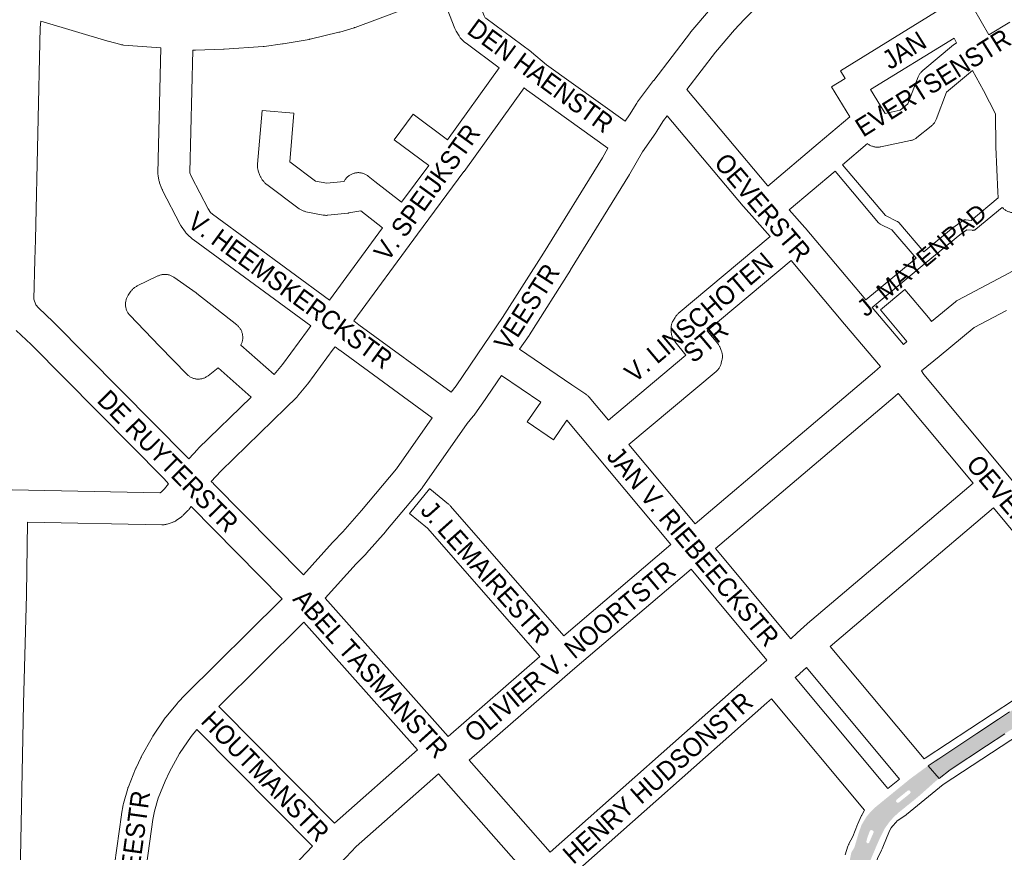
# Paper-space layout 'Layout1' of a CAD drawing. Header units: metres. Extents: x 123097 to 144122, y 392739 to 407589.
# Tile 178 of 256: x 133689 to 134091, y 395413 to 395753. Entities that reach past the tile are written whole.
import ezdxf
from ezdxf.enums import TextEntityAlignment as Align

# ---------------------------------------------------------------- set-up
doc = ezdxf.new("R2010")
doc.units = ezdxf.units.M
doc.header["$MEASUREMENT"] = 0
for name, color, linetype, lineweight in [('gs-anno-wegen algemeen tekst', 7, 'Continuous', 0), ('gs-knt-paden', 7, 'Continuous', 0), ('gs-knt-wegen algemeen', 7, 'Continuous', 0), ('ir-ARC-asfalt-hoofdwegen-te inspecteren', 5, 'Continuous', 0)]:
    doc.layers.add(name, color=color, linetype=linetype, lineweight=lineweight)
doc.styles.add('Style-Arial', font='arial.ttf')

psp = doc.layouts.get("Layout1")

# ---------------------------------------------------------------- hatches: boundary and pattern name
at = {"layer": 'ir-ARC-asfalt-hoofdwegen-te inspecteren', "linetype": 'Continuous', "lineweight": 13}
psp.add_hatch(color=5, dxfattribs=at).paths.add_polyline_path([(134149.846, 395500), (134151.217, 395500.889), (134147.587, 395506.064), (134141.368, 395502.042), (134137.11, 395499.285), (134131.401, 395495.575), (134115.974, 395485.628), (134114.361, 395484.568), (134094.525, 395471.542), (134093.27, 395470.71), (134088.759, 395467.718), (134079.822, 395461.84), (134078.197, 395460.744), (134064.277, 395451.575), (134062.789, 395450.608), (134059.977, 395448.694), (134064.474, 395443.552), (134069.023, 395447.044), (134083.831, 395456.796), (134091.253, 395461.723), (134108.749, 395473.232), (134110.203, 395474.256), (134115.958, 395478.052), (134134.956, 395490.488), (134141.212, 395494.444)], flags=0)
at = {"layer": 'ir-ARC-asfalt-hoofdwegen-te inspecteren', "linetype": 'Continuous', "lineweight": 13, "extrusion": (0, 0, -1)}
h = psp.add_hatch(color=5, dxfattribs=at)
h.paths.add_polyline_path([(-133997.585, 395297.439), (-133998.921, 395301.386), (-134000, 395304.574), (-134003.778, 395315.732), (-134004.432, 395317.633), (-134009.914, 395333.842), (-134013.053, 395343.115), (-134017.944, 395357.503), (-134019.306, 395361.635), (-134021.548, 395368.371), (-134025.594, 395380.306), (-134026.32, 395382.461), (-134031.318, 395396.791), (-134033.164, 395401.786), (-134034.16, 395404.701), (-134036.936, 395411.371), (-134039.167, 395416.63), (-134040.606, 395419.827), (-134042.309, 395423.167), (-134044.506, 395426.205), (-134045.827, 395427.583), (-134046.588, 395428.341), (-134047.986, 395429.62), (-134054.196, 395434.636), (-134056.715, 395436.739), (-134059.514, 395439.233), (-134061.597, 395441.112), (-134063.022, 395442.344), (-134064.474, 395443.552), (-134059.977, 395448.694), (-134059.253, 395448.201), (-134052.686, 395443.383), (-134042.011, 395434.695), (-134038.495, 395431.812), (-134037.281, 395430.684), (-134036.139, 395429.482), (-134035.35, 395428.555), (-134034.604, 395427.593), (-134032.802, 395424.58), (-134031.613, 395421.276), (-134030.424, 395417.21), (-134029.785, 395415.175), (-134028.621, 395413.311), (-134027.084, 395405.931), (-134023.952, 395395.178), (-134000, 395324.205), (-133992.729, 395302.7), (-133990.781, 395303.359), (-133989.685, 395300.132), (-133989.917, 395300.053), (-133991.468, 395299.524)])
h.paths.add_polyline_path([(-134047.288, 395433.579), (-134048.024, 395433.687), (-134048.909, 395434.409), (-134051.645, 395436.627), (-134052.538, 395437.344), (-134052.821, 395437.854), (-134052.639, 395438.408), (-134052.142, 395438.68), (-134051.599, 395438.518), (-134050.726, 395437.802), (-134047.976, 395435.567), (-134047.1, 395434.854), (-134046.826, 395434.162)], flags=16)
h.paths.add_polyline_path([(-134035.48, 395417.027), (-134035.824, 395417.18), (-134037.182, 395420.286), (-134037.65, 395421.327), (-134037.652, 395421.947), (-134037.185, 395422.355), (-134036.568, 395422.408), (-134036.125, 395421.976), (-134035.725, 395420.916), (-134035.152, 395419.319), (-134034.705, 395417.682), (-134034.819, 395417.323), (-134035.107, 395417.08)], flags=16)

# ---------------------------------------------------------------- linework, layer by layer
at = {"layer": 'gs-knt-paden', "color": 7, "linetype": 'Continuous', "flags": 128}
for points in [[(134034.537, 395639.03), (134055.075, 395656.008), (134045.201, 395667.638), (134040.4, 395669.994), (134040.318, 395670.036), (134040.238, 395670.082), (134040.16, 395670.132), (134040.084, 395670.186), (134040.012, 395670.243), (134039.941, 395670.303), (134039.874, 395670.366), (134039.81, 395670.433), (134039.749, 395670.502), (134021.954, 395691.603)], [(134025.022, 395694.2), (134042.549, 395673.417), (134047.347, 395671.062), (134047.429, 395671.02), (134047.508, 395670.974), (134047.585, 395670.925), (134047.66, 395670.872), (134047.733, 395670.815), (134047.802, 395670.756), (134047.869, 395670.693), (134047.933, 395670.627), (134047.994, 395670.559)], [(134047.994, 395670.559), (134058.173, 395658.569), (134070.388, 395668.667), (134070.435, 395668.705), (134070.483, 395668.741), (134074.02, 395671.325), (134074.1, 395671.38), (134074.183, 395671.432), (134074.267, 395671.479), (134074.354, 395671.523), (134074.443, 395671.562), (134074.534, 395671.596), (134074.627, 395671.627), (134074.72, 395671.652), (134074.815, 395671.674), (134074.911, 395671.69), (134075.007, 395671.702), (134075.104, 395671.709), (134075.201, 395671.712), (134075.299, 395671.71), (134075.396, 395671.703), (134077.573, 395671.497), (134088.618, 395680.637)], [(134090.261, 395676.78), (134079.494, 395667.869), (134079.422, 395667.811), (134079.346, 395667.757), (134079.268, 395667.706), (134079.188, 395667.659), (134079.106, 395667.616), (134079.022, 395667.577), (134078.936, 395667.541), (134078.848, 395667.51), (134078.759, 395667.483), (134078.669, 395667.46), (134078.578, 395667.441), (134078.487, 395667.426), (134078.394, 395667.415), (134078.302, 395667.409), (134078.209, 395667.407), (134078.116, 395667.409), (134078.023, 395667.416), (134075.776, 395667.629), (134072.903, 395665.531), (134059.206, 395654.207), (134037.129, 395635.956)]]:
    psp.add_lwpolyline(points, dxfattribs=at)
at = {"layer": 'gs-knt-wegen algemeen', "color": 7, "linetype": 'Continuous', "flags": 128}
for points in [[(134090.785, 395825.049), (134090.066, 395824.442), (134089.82, 395824.244), (134089.564, 395824.059), (134089.3, 395823.886), (134077.652, 395816.657), (134077.534, 395816.586), (134048.83, 395799.601), (134040.194, 395794.491), (134017.009, 395779.973), (134012.103, 395776.688), (134002.465, 395769.529), (133997.947, 395765.82), (133989.05, 395757.758), (133984.876, 395753.59), (133980.841, 395749.289), (133973.069, 395740.15), (133961.401, 395724.904)], [(133873.478, 395768.322), (133878.602, 395755.003), (133879.045, 395754.257), (133879.251, 395754.065), (133897.657, 395740.429), (133897.725, 395740.376), (133897.822, 395740.299), (133897.928, 395740.215), (133897.993, 395740.161), (133904.108, 395734.972), (133936.151, 395712.03)], [(133861.32, 395763.664), (133825.866, 395750.306), (133825.663, 395750.233), (133825.458, 395750.168), (133819.668, 395748.414), (133819.485, 395748.361), (133819.299, 395748.313), (133807.515, 395745.488), (133807.308, 395745.442), (133807.1, 395745.402), (133796.484, 395743.577), (133796.206, 395743.536), (133788.675, 395742.573), (133788.479, 395742.551), (133788.283, 395742.536), (133772.358, 395741.473), (133772.189, 395741.464), (133760.709, 395740.999), (133760.392, 395740.994), (133760.076, 395741.005), (133759.583, 395741.033)], [(133884.751, 395733.786), (133871.203, 395743.823), (133871.009, 395743.973), (133870.82, 395744.13), (133870.637, 395744.295), (133869.483, 395745.372), (133869.264, 395745.587), (133869.054, 395745.812), (133868.856, 395746.046), (133868.669, 395746.29), (133868.493, 395746.542), (133868.33, 395746.803), (133867.129, 395748.822), (133866.993, 395749.062), (133866.868, 395749.307), (133866.752, 395749.558), (133866.648, 395749.813), (133861.32, 395763.664)], [(133936.151, 395712.03), (133937.909, 395714.562), (133940.989, 395719.425), (133941.13, 395719.637), (133941.278, 395719.844), (133947.848, 395728.618), (133947.889, 395728.672), (133962.831, 395748.197), (133962.935, 395748.328), (133963.042, 395748.458), (133971.026, 395757.845)], [(134078.44, 395758.218), (134084.76, 395747.333), (134093.369, 395752.403)], [(133697.473, 395752.899), (133697.24, 395750.21), (133695.369, 395663.622), (133695.368, 395663.558), (133695.109, 395655.33)], [(133746.581, 395741.907), (133731.306, 395743.105), (133731.009, 395743.135), (133730.713, 395743.179), (133730.42, 395743.236), (133730.13, 395743.307), (133725.054, 395744.667), (133724.872, 395744.719), (133698.473, 395752.622), (133697.473, 395752.899)], [(134042.057, 395715.876), (134042.473, 395715.203), (134048.51, 395716.473), (134051.737, 395719.045), (134055.937, 395730.086), (134056.052, 395730.366), (134056.179, 395730.641), (134056.318, 395730.909), (134056.471, 395731.171), (134056.635, 395731.426), (134056.81, 395731.672), (134056.997, 395731.91), (134057.195, 395732.139), (134057.403, 395732.359), (134057.622, 395732.569), (134057.849, 395732.768), (134070.342, 395743.2), (134070.543, 395743.361), (134070.75, 395743.514), (134070.962, 395743.658), (134071.598, 395744.072), (134070.537, 395745.899), (134036.488, 395724.908), (134042.053, 395715.883), (134042.055, 395715.88), (134042.057, 395715.876)], [(133807.8, 395628.406), (133759.708, 395663.659), (133759.458, 395663.851), (133759.218, 395664.055), (133757.587, 395665.514), (133757.367, 395665.719), (133757.157, 395665.935), (133756.957, 395666.161), (133756.768, 395666.395), (133756.59, 395666.638), (133754.877, 395669.089), (133754.717, 395669.329), (133754.568, 395669.576), (133754.43, 395669.829), (133747.275, 395683.674), (133747.162, 395683.903), (133747.058, 395684.137), (133746.964, 395684.374), (133746.032, 395686.857), (133745.932, 395687.142), (133745.846, 395687.431), (133745.773, 395687.724), (133745.714, 395688.02), (133745.455, 395689.496), (133745.415, 395689.75), (133745.386, 395690.006), (133745.367, 395690.262), (133745.358, 395690.519), (133745.359, 395690.776), (133746.581, 395741.907)], [(133759.583, 395741.033), (133758.391, 395691.111), (133758.433, 395690.867), (133759.018, 395689.311), (133765.797, 395676.192), (133766.829, 395674.716), (133767.66, 395673.973), (133815.447, 395638.944)], [(134078.144, 395732.752), (134067.501, 395723.865), (134063.273, 395712.75), (134063.153, 395712.457), (134063.019, 395712.171), (134062.872, 395711.891), (134062.711, 395711.619), (134062.537, 395711.355), (134062.351, 395711.1), (134062.152, 395710.854), (134061.942, 395710.618), (134061.72, 395710.392), (134061.488, 395710.177), (134061.246, 395709.975), (134055.419, 395705.329), (134055.178, 395705.146), (134054.928, 395704.974), (134054.671, 395704.814), (134054.406, 395704.666), (134054.135, 395704.531), (134053.858, 395704.408), (134053.575, 395704.298), (134053.288, 395704.202), (134052.996, 395704.119), (134052.701, 395704.049), (134040.674, 395701.519), (134040.36, 395701.461), (134040.044, 395701.419), (134039.726, 395701.392), (134039.407, 395701.38), (134039.088, 395701.385), (134038.77, 395701.405), (134038.453, 395701.44), (134038.138, 395701.491), (134037.825, 395701.557), (134037.517, 395701.639), (134037.213, 395701.735), (134036.914, 395701.847), (134036.62, 395701.973), (134036.334, 395702.113), (134036.054, 395702.267), (134035.783, 395702.434), (134035.52, 395702.615), (134035.266, 395702.808), (134035.226, 395702.841), (134025.022, 395694.2)], [(134088.506, 395683.031), (134087.676, 395701.567), (134087.67, 395701.751), (134087.452, 395714.975), (134082.636, 395724.559), (134078.144, 395732.752)], [(133894.95, 395725.667), (133870.376, 395691.459), (133870.321, 395691.383), (133851.375, 395665.8), (133825.346, 395630.428)], [(133929.186, 395701.004), (133896.31, 395724.542), (133896.096, 395724.702), (133895.888, 395724.872), (133894.95, 395725.667)], [(133961.401, 395724.904), (133994.289, 395685.729), (133994.54, 395685.448)], [(133953.35, 395714.244), (133951.853, 395712.244), (133948.835, 395707.479), (133948.682, 395707.249), (133943.25, 395699.427), (133938.174, 395690.444), (133938.039, 395690.218), (133913.873, 395651.227), (133913.842, 395651.177), (133897.091, 395624.687), (133896.959, 395624.486), (133893.077, 395618.822)], [(133995.438, 395664.903), (133989.055, 395672.046), (133984.514, 395677.128), (133984.382, 395677.28), (133953.35, 395714.244)], [(133865.169, 395601.245), (133867.123, 395603.946), (133878.638, 395620.787), (133886.151, 395631.747), (133902.822, 395658.111), (133926.903, 395696.964), (133929.186, 395701.004)], [(134021.954, 395691.603), (134003.218, 395675.736)], [(134088.506, 395683.025), (134088.506, 395683.028), (134088.506, 395683.031)], [(134088.506, 395683.025), (134088.506, 395683.028), (134088.506, 395683.031)], [(134088.618, 395680.637), (134088.604, 395680.836), (134088.506, 395683.025)], [(134003.218, 395675.736), (134009.619, 395668.572), (134009.681, 395668.5), (134009.741, 395668.432), (134034.537, 395639.03)], [(134095.398, 395674.624), (134095.078, 395674.617), (134094.759, 395674.626), (134094.44, 395674.651), (134094.123, 395674.692), (134093.809, 395674.748), (134093.497, 395674.819), (134093.19, 395674.906), (134092.887, 395675.007), (134092.589, 395675.124), (134092.298, 395675.254), (134092.013, 395675.399), (134091.736, 395675.558), (134091.466, 395675.73), (134091.206, 395675.915), (134090.955, 395676.113), (134090.714, 395676.323), (134090.484, 395676.544), (134090.264, 395676.776), (134090.261, 395676.78)], [(133929.363, 395589.917), (133961.055, 395616.443), (133956.51, 395621.965), (133956.322, 395622.206), (133956.144, 395622.455), (133955.979, 395622.712), (133955.826, 395622.977), (133955.686, 395623.249), (133955.558, 395623.526), (133955.444, 395623.81), (133955.343, 395624.099), (133955.256, 395624.392), (133955.182, 395624.689), (133955.123, 395624.988), (133955.078, 395625.291), (133955.047, 395625.595), (133954.95, 395626.837), (133954.933, 395627.154), (133954.931, 395627.471), (133954.945, 395627.788), (133954.975, 395628.104), (133955.019, 395628.418), (133955.079, 395628.73), (133955.154, 395629.038), (133955.244, 395629.342), (133955.349, 395629.642), (133955.468, 395629.936), (133955.602, 395630.224), (133955.749, 395630.505), (133955.91, 395630.778), (133956.567, 395631.836), (133956.727, 395632.083), (133956.899, 395632.322), (133957.082, 395632.553), (133957.275, 395632.775), (133957.477, 395632.989), (133957.689, 395633.193), (133957.91, 395633.387), (133995.438, 395664.903)], [(133695.109, 395655.33), (133694.611, 395639.359), (133695.523, 395636.998), (133696.615, 395635.734), (133702.559, 395630.066), (133702.692, 395629.936), (133757.135, 395574.954), (133757.214, 395574.872), (133757.922, 395574.131)], [(134003.976, 395655.072), (133969.769, 395626.344), (133974.002, 395621.201), (133974.176, 395620.979), (133974.341, 395620.751), (133974.495, 395620.515), (133974.639, 395620.273), (133974.773, 395620.024), (133974.896, 395619.771), (133975.007, 395619.512), (133975.468, 395618.376), (133975.579, 395618.082), (133975.676, 395617.783), (133975.759, 395617.479), (133975.826, 395617.172), (133975.879, 395616.862), (133975.916, 395616.55), (133975.939, 395616.236), (133975.946, 395615.922), (133975.938, 395615.608), (133975.915, 395615.294), (133975.877, 395614.982), (133975.824, 395614.672), (133975.756, 395614.365), (133975.457, 395613.156), (133975.373, 395612.851), (133975.275, 395612.55), (133975.163, 395612.255), (133975.036, 395611.965), (133974.895, 395611.682), (133974.741, 395611.406), (133974.574, 395611.138), (133974.393, 395610.878), (133974.201, 395610.628), (133973.996, 395610.387), (133973.78, 395610.156), (133973.553, 395609.936), (133973.315, 395609.727)], [(134040.498, 395611.764), (134025.838, 395629.148), (134003.976, 395655.072)], [(133757.922, 395574.131), (133761.65, 395578.075), (133761.842, 395578.27), (133783.494, 395599.328), (133769.952, 395611.236), (133765.882, 395608.033), (133765.628, 395607.842), (133765.365, 395607.665), (133765.094, 395607.5), (133764.814, 395607.349), (133764.528, 395607.212), (133764.236, 395607.088), (133763.937, 395606.98), (133763.634, 395606.885), (133763.326, 395606.806), (133763.015, 395606.742), (133762.702, 395606.693), (133762.386, 395606.66), (133762.069, 395606.642), (133761.752, 395606.639), (133761.434, 395606.652), (133761.118, 395606.68), (133760.803, 395606.724), (133760.492, 395606.783), (133760.183, 395606.857), (133759.878, 395606.946), (133759.578, 395607.05), (133759.283, 395607.168), (133758.995, 395607.301), (133758.713, 395607.447), (133758.439, 395607.607), (133758.173, 395607.78), (133757.915, 395607.966), (133757.667, 395608.165), (133757.429, 395608.375), (133757.202, 395608.596), (133746.059, 395619.99), (133746.008, 395620.043), (133733.885, 395632.722), (133733.671, 395632.957), (133733.468, 395633.203), (133733.278, 395633.458), (133733.101, 395633.722), (133732.936, 395633.994), (133732.785, 395634.274), (133732.648, 395634.561), (133732.525, 395634.854), (133732.417, 395635.153), (133732.323, 395635.457), (133732.245, 395635.765), (133732.181, 395636.077), (133732.133, 395636.392), (133732.1, 395636.708), (133732.083, 395637.026), (133732.081, 395637.344), (133732.095, 395637.661), (133732.124, 395637.978), (133732.169, 395638.293), (133732.229, 395638.605), (133732.304, 395638.914), (133732.394, 395639.219), (133732.499, 395639.52), (133732.619, 395639.814), (133732.753, 395640.103), (133732.9, 395640.385), (133733.062, 395640.659), (133733.236, 395640.924), (133734.338, 395642.518), (133734.517, 395642.764), (133734.708, 395643.002), (133734.909, 395643.23), (133735.121, 395643.449), (133735.343, 395643.658), (133735.574, 395643.856), (133735.814, 395644.043), (133736.063, 395644.219), (133736.32, 395644.382), (133736.584, 395644.534), (133736.855, 395644.673), (133745.291, 395648.758), (133745.577, 395648.888), (133745.869, 395649.004), (133746.166, 395649.106), (133746.467, 395649.194), (133746.773, 395649.266), (133747.082, 395649.324), (133747.393, 395649.367), (133747.706, 395649.395), (133748.02, 395649.408), (133748.334, 395649.406), (133748.647, 395649.388), (133748.96, 395649.356), (133749.27, 395649.308), (133749.578, 395649.245), (133749.882, 395649.168), (133750.183, 395649.076), (133750.478, 395648.97), (133750.769, 395648.849), (133751.052, 395648.715), (133751.33, 395648.567), (133751.599, 395648.406), (133751.861, 395648.232), (133760.935, 395641.881), (133761.088, 395641.771), (133761.237, 395641.657), (133777.523, 395628.792), (133777.765, 395628.592), (133777.997, 395628.379), (133778.219, 395628.156), (133778.43, 395627.922), (133778.629, 395627.678), (133778.816, 395627.425), (133778.99, 395627.163), (133779.152, 395626.894), (133779.3, 395626.616), (133779.435, 395626.332), (133779.556, 395626.041), (133779.663, 395625.745), (133779.755, 395625.445), (133779.833, 395625.14), (133779.896, 395624.831), (133779.944, 395624.52), (133779.977, 395624.208), (133779.995, 395623.893), (133779.997, 395623.579), (133779.984, 395623.264), (133779.957, 395622.951), (133779.914, 395622.639), (133779.856, 395622.33), (133779.783, 395622.024), (133779.695, 395621.722), (133779.593, 395621.424), (133779.477, 395621.132), (133779.346, 395620.845), (133779.202, 395620.565), (133779.154, 395620.482), (133792.82, 395608.465), (133796.21, 395612.621), (133806.427, 395626.488), (133807.8, 395628.406)], [(134037.129, 395635.956), (134049.881, 395620.833)], [(134091.997, 395634.711), (134078.836, 395627.686), (134064.451, 395615.927), (134057.285, 395610.068)], [(133825.346, 395630.428), (133827.383, 395628.864), (133865.169, 395601.245)], [(133749.721, 395563.869), (133747.843, 395565.833), (133693.506, 395620.708), (133687.402, 395626.529)], [(133817.707, 395619.878), (133816.989, 395618.875), (133816.936, 395618.802), (133806.597, 395604.769), (133806.5, 395604.64), (133806.4, 395604.515), (133802.405, 395599.618), (133802.244, 395599.427), (133802.075, 395599.243), (133801.9, 395599.066), (133797.618, 395594.902), (133771.018, 395569.032), (133767.073, 395564.858)], [(133857.382, 395590.81), (133819.637, 395618.398), (133819.514, 395618.491), (133817.707, 395619.878)], [(133893.077, 395618.822), (133914.469, 395604.316), (133920.196, 395600.433), (133920.44, 395600.26), (133920.675, 395600.075), (133920.902, 395599.88), (133921.119, 395599.675), (133921.327, 395599.46), (133921.525, 395599.236), (133929.363, 395589.917)], [(133964.787, 395547.462), (134038.083, 395609.619), (134040.498, 395611.764)], [(133885.722, 395608.079), (133877.822, 395596.525), (133877.722, 395596.384), (133874.458, 395591.873), (133874.318, 395591.687), (133874.172, 395591.506), (133871.62, 395588.462), (133853.317, 395562.23), (133853.146, 395561.996), (133852.965, 395561.77), (133838.484, 395544.513), (133838.377, 395544.389), (133830.575, 395535.556), (133830.466, 395535.435), (133830.353, 395535.316), (133826.303, 395531.17), (133826.301, 395531.168), (133826.299, 395531.165)], [(133973.315, 395609.727), (133937.722, 395579.935)], [(134057.285, 395610.068), (134058.266, 395608.538), (134092.46, 395567.449), (134142.245, 395507.47), (134142.755, 395506.855)], [(134046.562, 395599.737), (133973.12, 395537.458)], [(134047.773, 395600.811), (134046.675, 395599.835), (134046.562, 395599.737)], [(134078.322, 395564.084), (134048, 395600.52), (134047.833, 395600.73), (134047.773, 395600.811)], [(133804.765, 395526.639), (133816.697, 395539.96), (133816.889, 395540.165), (133820.925, 395544.297), (133828.563, 395552.946), (133842.805, 395569.918), (133857.382, 395590.81)], [(133937.722, 395579.935), (133964.787, 395547.462)], [(134257.585, 395576.999), (134227.249, 395553.208), (134191.102, 395524.465), (134190.95, 395524.347), (134190.794, 395524.235), (134184.886, 395520.081), (134160.264, 395502.769), (134160.089, 395502.649), (134145.029, 395492.778), (134066.132, 395441.066), (134051.101, 395428.77), (134050.952, 395428.652), (134050.802, 395428.54), (134050.799, 395428.538), (134050.795, 395428.535), (134047.34, 395426.211)], [(133629.184, 395562.9), (133685.862, 395561.419), (133746.166, 395560.145), (133746.237, 395560.168), (133746.836, 395560.59), (133748.074, 395561.849), (133749.721, 395563.869)], [(133767.073, 395564.858), (133767.997, 395563.953), (133768.078, 395563.872), (133804.765, 395526.639)], [(134010.744, 395506.757), (134078.322, 395564.084)], [(133758.95, 395554.585), (133757.973, 395553.386), (133757.777, 395553.156), (133757.569, 395552.935), (133755.707, 395551.042), (133755.498, 395550.838), (133755.279, 395550.644), (133755.053, 395550.46), (133754.818, 395550.287), (133752.932, 395548.957), (133752.699, 395548.8), (133752.46, 395548.653), (133752.214, 395548.517), (133751.963, 395548.392), (133751.707, 395548.277), (133751.446, 395548.174), (133751.181, 395548.082), (133749.125, 395547.418), (133748.827, 395547.33), (133748.526, 395547.256), (133748.222, 395547.196), (133747.915, 395547.151), (133747.606, 395547.121), (133747.297, 395547.105), (133746.987, 395547.105), (133692.11, 395548.264)], [(133796.061, 395516.922), (133758.95, 395554.585)], [(134086.644, 395554.07), (134019.92, 395497.469)], [(134131.796, 395499.673), (134086.644, 395554.07)], [(133692.11, 395548.264), (133691.627, 395518.635), (133691.625, 395518.559), (133690.375, 395473.977), (133688.912, 395397.168)], [(133911.152, 395501.831), (133954.864, 395539.033)], [(133973.12, 395537.458), (134003.844, 395500.55)], [(133826.299, 395531.165), (133813.716, 395517.118)], [(133963.197, 395529.028), (133914.728, 395487.777), (133872.491, 395450.934)], [(133994.136, 395491.862), (133963.197, 395529.028)], [(133725.711, 395394.586), (133730.441, 395428.628), (133730.48, 395428.876), (133731.161, 395432.69), (133731.204, 395432.907), (133731.254, 395433.123), (133731.311, 395433.337), (133733.049, 395439.408), (133733.114, 395439.619), (133733.186, 395439.829), (133733.264, 395440.036), (133736.24, 395447.469), (133736.317, 395447.652), (133736.399, 395447.832), (133738.34, 395451.936), (133738.435, 395452.129), (133738.536, 395452.318), (133742.951, 395460.251), (133743.095, 395460.498), (133743.251, 395460.739), (133748.346, 395468.252), (133748.52, 395468.496), (133748.706, 395468.733), (133753.295, 395474.314), (133753.451, 395474.497), (133753.614, 395474.674), (133756.289, 395477.476), (133756.418, 395477.607), (133795.56, 395516.363), (133796.061, 395516.922)], [(133813.716, 395517.118), (133863.874, 395460.694)], [(133804.969, 395507.36), (133804.859, 395507.248), (133770.203, 395472.934)], [(133851.389, 395455.142), (133804.969, 395507.36)], [(134003.844, 395500.55), (134006.53, 395502.974), (134010.6, 395506.633), (134010.739, 395506.753)], [(134010.739, 395506.753), (134010.742, 395506.755), (134010.744, 395506.757)], [(134010.739, 395506.753), (134010.742, 395506.755), (134010.744, 395506.757)], [(134058.332, 395451.501), (134058.334, 395451.503), (134058.518, 395451.638), (134058.707, 395451.767), (134131.796, 395499.673)], [(134019.92, 395497.469), (134058.332, 395451.501)], [(133863.874, 395460.694), (133901.289, 395493.332)], [(133985.466, 395484.176), (133994.136, 395491.862)], [(134048.251, 395443.26), (134010.224, 395488.768), (134007.54, 395486.344), (134007.495, 395486.304), (134005.714, 395484.725), (134043.565, 395439.427)], [(133905.566, 395413.358), (133985.461, 395484.171)], [(133985.461, 395484.171), (133985.463, 395484.174), (133985.466, 395484.176)], [(133985.461, 395484.171), (133985.463, 395484.174), (133985.466, 395484.176)], [(133994.097, 395474.429), (133914.167, 395403.584)], [(133994.102, 395474.433), (133994.099, 395474.43), (133994.097, 395474.429)], [(133994.102, 395474.433), (133994.099, 395474.43), (133994.097, 395474.429)], [(134034.034, 395430.529), (133995.966, 395476.085), (133994.102, 395474.433)], [(133770.203, 395472.934), (133817.412, 395425.225)], [(133761.242, 395463.479), (133758.953, 395460.696), (133754.188, 395453.669), (133750.018, 395446.175), (133748.254, 395442.445), (133745.475, 395435.505), (133743.92, 395430.073), (133743.32, 395426.711), (133738.688, 395393.381)], [(133808.435, 395415.787), (133761.242, 395463.479)], [(133817.412, 395425.225), (133817.448, 395425.258), (133851.389, 395455.142)], [(133872.491, 395450.934), (133905.566, 395413.358)], [(133860.021, 395445.395), (133826.273, 395415.68), (133822.222, 395411.407), (133807.968, 395396.367), (133807.274, 395395.526), (133807.141, 395395.306), (133806.442, 395393.55), (133802.691, 395379.439)], [(133891.689, 395409.419), (133860.021, 395445.395)], [(134043.565, 395439.427), (134048.251, 395443.26)], [(134026.028, 395412.326), (134027.229, 395415.883), (134027.315, 395416.12), (134027.409, 395416.354), (134027.512, 395416.584), (134027.624, 395416.809), (134029.176, 395419.785), (134031.128, 395424.741), (134031.246, 395425.02), (134032.629, 395428.102), (134032.735, 395428.329), (134032.851, 395428.551), (134032.975, 395428.768), (134033.857, 395430.249), (134034.003, 395430.482), (134034.034, 395430.529)], [(134047.337, 395426.209), (134046.876, 395425.695), (134045.416, 395424.067), (134044.902, 395423.35), (134044.354, 395422.429), (134043.186, 395419.828), (134041.164, 395414.694), (134041.076, 395414.483), (134040.982, 395414.275), (134040.88, 395414.071), (134039.403, 395411.238), (134036.831, 395403.622)], [(134047.34, 395426.211), (134047.337, 395426.209)], [(134047.34, 395426.211), (134047.337, 395426.209)], [(133790.181, 395383.058), (133793.958, 395397.27), (133794.03, 395397.519), (133794.111, 395397.765), (133794.202, 395398.007), (133795.241, 395400.615), (133795.344, 395400.858), (133795.456, 395401.097), (133795.578, 395401.33), (133795.709, 395401.559), (133796.364, 395402.649), (133796.493, 395402.855), (133796.629, 395403.055), (133796.773, 395403.251), (133796.924, 395403.441), (133798.07, 395404.829), (133798.215, 395404.998), (133798.365, 395405.162), (133808.435, 395415.787)]]:
    psp.add_lwpolyline(points, dxfattribs=at)
for points in [[(133994.54, 395685.448), (134015.084, 395702.846), (134028.034, 395713.812), (134021.989, 395723.616), (134020.49, 395726.047, -0.3456647), (134020.493, 395726.058), (134026.018, 395729.467), (134024.11, 395732.561, -0.4615325), (134024.113, 395732.574), (134069.394, 395760.491)], [(133815.447, 395638.944), (133837.146, 395668.43), (133828.255, 395675.376), (133823.39, 395674.519), (133823.175, 395674.485), (133822.96, 395674.458), (133814.744, 395673.57), (133814.465, 395673.546), (133814.185, 395673.534), (133813.905, 395673.534), (133813.625, 395673.546), (133813.346, 395673.57), (133813.068, 395673.606), (133812.792, 395673.654), (133805.737, 395675.038), (133805.453, 395675.1), (133805.173, 395675.175), (133804.896, 395675.262), (133804.623, 395675.361), (133804.355, 395675.473), (133804.093, 395675.596), (133803.836, 395675.731), (133803.585, 395675.877), (133803.341, 395676.035), (133803.104, 395676.203), (133789.811, 395686.092), (133789.579, 395686.273), (133789.355, 395686.465), (133789.14, 395686.666), (133788.934, 395686.878), (133788.738, 395687.098), (133788.552, 395687.327), (133787.973, 395688.074), (133787.797, 395688.311), (133787.632, 395688.557), (133787.479, 395688.809), (133787.337, 395689.068), (133787.208, 395689.333), (133787.09, 395689.604), (133786.985, 395689.88), (133786.354, 395691.651), (133786.257, 395691.947), (133786.174, 395692.246), (133786.106, 395692.55), (133786.052, 395692.856), (133786.012, 395693.165), (133785.988, 395693.475), (133785.978, 395693.786), (133785.983, 395694.097), (133786.003, 395694.407), (133787.95, 395716.391, -0.3840051), (133787.961, 395716.399), (133800.911, 395715.252, -0.3840036), (133800.92, 395715.242), (133799.159, 395695.365), (133809.691, 395687.53), (133814.328, 395686.621), (133821.344, 395687.379), (133821.378, 395687.385), (133821.382, 395687.394), (133821.533, 395687.675), (133821.698, 395687.949), (133821.875, 395688.215), (133822.066, 395688.472), (133822.269, 395688.718), (133822.483, 395688.955), (133822.709, 395689.181), (133822.946, 395689.396), (133823.193, 395689.598), (133823.45, 395689.788), (133823.716, 395689.966), (133823.99, 395690.13), (133824.272, 395690.28), (133824.561, 395690.417), (133824.856, 395690.539), (133825.157, 395690.646), (133825.463, 395690.739), (133825.773, 395690.816), (133826.086, 395690.879), (133826.402, 395690.925), (133826.72, 395690.957), (133827.039, 395690.972), (133827.359, 395690.972), (133827.678, 395690.956), (133827.996, 395690.925), (133828.312, 395690.878), (133828.625, 395690.815), (133828.935, 395690.737), (133829.241, 395690.644), (133829.542, 395690.537), (133829.837, 395690.414), (133830.126, 395690.278), (133830.407, 395690.127), (133830.681, 395689.962), (133830.947, 395689.785), (133831.203, 395689.594), (133833.987, 395687.42), (133844.882, 395678.908), (133855.99, 395693.909), (133841.884, 395704.397, -0.3845794), (133841.882, 395704.41), (133849.638, 395714.844, -0.3845786), (133849.652, 395714.846), (133863.663, 395704.429), (133884.751, 395733.786)], [(134049.881, 395620.833), (134051.298, 395621.991), (134050.086, 395623.553), (134040.544, 395634.87, -0.3776398), (134040.545, 395634.883), (134050.484, 395643.264, -0.3776405), (134050.497, 395643.263), (134060.126, 395631.845), (134060.293, 395631.638), (134061.382, 395630.234), (134071.089, 395638.169), (134071.339, 395638.364), (134071.599, 395638.546), (134071.867, 395638.716), (134072.143, 395638.872), (134090.84, 395648.851), (134110.852, 395659.533)], [(133954.864, 395539.033), (133923.571, 395576.578), (133912.432, 395589.819), (133906.915, 395581.841, -0.3846218), (133906.902, 395581.839), (133896.209, 395589.233, -0.384625), (133896.206, 395589.246), (133901.725, 395597.227), (133885.722, 395608.079)], [(133901.289, 395493.332), (133855.453, 395545.787), (133848.129, 395551.751, -0.3850845), (133848.127, 395551.764), (133856.335, 395561.846, -0.385086), (133856.348, 395561.848), (133864.102, 395555.535), (133864.312, 395555.357), (133864.514, 395555.17), (133864.709, 395554.974), (133864.894, 395554.771), (133911.152, 395501.831)]]:
    psp.add_lwpolyline(points, format="xyb", dxfattribs=at)
at = {"layer": 'ir-ARC-asfalt-hoofdwegen-te inspecteren', "color": 5, "linetype": 'Continuous', "lineweight": 13}
psp.add_lwpolyline([(134093.27, 395470.71), (134088.759, 395467.718), (134079.822, 395461.84), (134078.197, 395460.744), (134064.277, 395451.575), (134062.789, 395450.608), (134059.977, 395448.694), (134064.474, 395443.552), (134069.023, 395447.044), (134083.831, 395456.796), (134091.253, 395461.723)], dxfattribs=at)

# ---------------------------------------------------------------- texts
at = {"layer": 'gs-anno-wegen algemeen tekst', "color": 7, "style": 'Style-Arial', "width": 0.909091}
for s, rotation, p in [('DEN HAENSTR', 323.773, (133901.662, 395730.531)), ('JAN', 32.11112, (134050.17, 395740.991)), ('EVERTSENSTR', 32.11112, (134061.947, 395727.724)), ('V. SPEIJKSTR', 54.1593, (133855.208, 395682.947)), ('OEVERSTR', 310.3073, (133992.463, 395676.772)), ('V. HEEMSKERCKSTR', 323.75829, (133799.426, 395642.948)), ('V. LINSCHOTEN', 40.1364, (133966.27, 395631.906)), ('VEESTR', 57.2603, (133896.005, 395636.067)), ('STR', 40.1364, (133969.103, 395622.099)), ('DE RUYTERSTR', 314.5827, (133749.464, 395573.152)), ('JAN V. RIEBEECKSTR', 309.94193, (133963.99, 395538.251)), ('OEVERSTR', 310.3073, (134095.449, 395553.504)), ('J. LEMAIRESTR', 311.6516, (133879.242, 395527.962)), ('OLIVIER V. NOORTSTR', 39.9413, (133913.638, 395495.4)), ('ABEL TASMANSTR', 311.97827, (133832.341, 395486.362)), ('HENRY HUDSONSTR', 41.526, (133949.505, 395443.764)), ('HOUTMANSTR', 314.14902, (133789.247, 395444.433)), ('VEESTR', 82.11482, (133735.72, 395419.035))]:
    psp.add_text(s, height=7.7, rotation=rotation, dxfattribs=at).set_placement(p, align=Align.MIDDLE_CENTER)
at = {"layer": 'gs-anno-wegen algemeen tekst', "color": 7, "style": 'Style-Arial'}
psp.add_text('J. MAYENPAD', height=7, rotation=39.8065, dxfattribs=at).set_placement((134057.368, 395655.291), align=Align.MIDDLE_CENTER)

doc.saveas('drawing.dxf')
